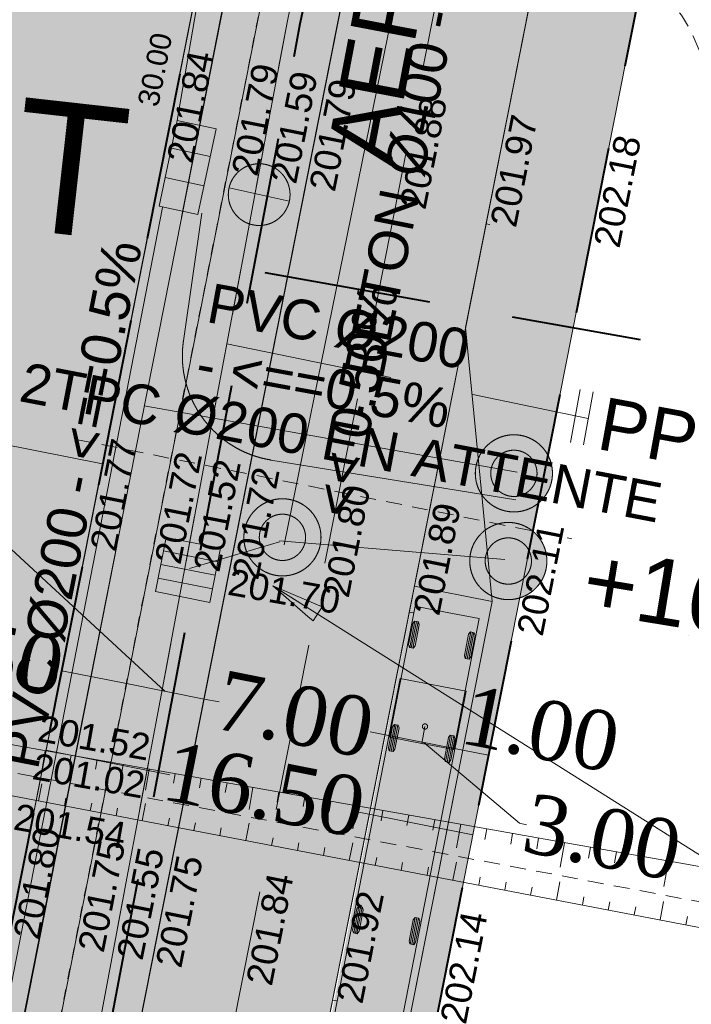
# Model space of a CAD drawing. Header units: millimetres. Extents: x -446952 to 537903, y -185749 to 168493.
# Tile 29 of 155: x -119861 to -94392, y -24854 to 12473. Entities that reach past the tile are written whole.
import ezdxf
from ezdxf.xclip import XClip

# ---------------------------------------------------------------- set-up
doc = ezdxf.new("R2010")
doc.units = ezdxf.units.MM
doc.header["$MEASUREMENT"] = 0
doc.header["$XCLIPFRAME"] = 0
for name, pattern in [('AXES', [101600, 63500, -12700, 12700, -12700]), ('CACHE2', [9525, 6350, -3175]), ('FOSSE', [1000, 600, -400]), ('Grille', [800, 400, -400]), ('Wipeout_Contour', [1000, 0, -1000])]:
    doc.linetypes.add(name, pattern=pattern)
for name, color, linetype in [('02 AF-17-0322 ZAE POMME- CHANTIER-2018-09-26_2_-1-PAP-SURFACES-VOIRIE', 7, 'Continuous'), ('02 AF-17-0322 ZAE POMME- CHANTIER-2018-09-26_2_0', 7, 'Continuous'), ('02 AF-17-0322 ZAE POMME- CHANTIER-2018-09-26_2_01 02-PAP-EP AVALOIRS & GRILLES', 7, 'Continuous'), ('02 AF-17-0322 ZAE POMME- CHANTIER-2018-09-26_2_01-PAP VEHICULES', 7, 'Continuous'), ('02 AF-17-0322 ZAE POMME- CHANTIER-2018-09-26_2_01-PAP- BORDURE AGGLOS', 7, 'Continuous'), ('02 AF-17-0322 ZAE POMME- CHANTIER-2018-09-26_2_01-PAP- BORDURE CAN CS1 ET PANNEAU SIGNAL', 7, 'Continuous'), ('02 AF-17-0322 ZAE POMME- CHANTIER-2018-09-26_2_01-PAP- BORDURE P1', 7, 'Continuous'), ('02 AF-17-0322 ZAE POMME- CHANTIER-2018-09-26_2_01-PAP- BORDURE T2', 7, 'Continuous'), ('02 AF-17-0322 ZAE POMME- CHANTIER-2018-09-26_2_01-PAP- NIVELLEMENT', 7, 'Continuous'), ('02 AF-17-0322 ZAE POMME- CHANTIER-2018-09-26_2_01-PAP- REVET EV', 7, 'Continuous'), ('02 AF-17-0322 ZAE POMME- CHANTIER-2018-09-26_2_01-PAP- REVET MACROLOT', 7, 'Continuous'), ('02 AF-17-0322 ZAE POMME- CHANTIER-2018-09-26_2_01-PAP- REVET PK PL', 7, 'Continuous'), ('02 AF-17-0322 ZAE POMME- CHANTIER-2018-09-26_2_01-PAP- REVET TROTTOIR', 7, 'Continuous'), ('02 AF-17-0322 ZAE POMME- CHANTIER-2018-09-26_2_01-PAP- REVET VOIE', 7, 'Continuous'), ('02 AF-17-0322 ZAE POMME- CHANTIER-2018-09-26_2_01-PAP-COTATION', 7, 'Continuous'), ('02 AF-17-0322 ZAE POMME- CHANTIER-2018-09-26_2_01-PAP-FILAIRE VOIE', 7, 'Continuous'), ('02 AF-17-0322 ZAE POMME- CHANTIER-2018-09-26_2_01-PAP-MARQUAGE AU SOL', 7, 'Continuous'), ('02 AF-17-0322 ZAE POMME- CHANTIER-2018-09-26_2_01-PAP-REVET NOUE', 7, 'Continuous'), ('02 AF-17-0322 ZAE POMME- CHANTIER-2018-09-26_2_02-PAP-EP PROJET', 7, 'Continuous'), ('02 AF-17-0322 ZAE POMME- CHANTIER-2018-09-26_2_02-PAP-EP TEXTE POUR 2000°', 7, 'Continuous'), ('02 AF-17-0322 ZAE POMME- CHANTIER-2018-09-26_2_03-PAP-EU PROJET CANA', 7, 'Continuous'), ('02 AF-17-0322 ZAE POMME- CHANTIER-2018-09-26_2_03-PAP-EU TEXTE POUR 2000°', 7, 'Continuous'), ('02 AF-17-0322 ZAE POMME- CHANTIER-2018-09-26_2_06-PAP AEP PROJET', 7, 'Continuous'), ('02 AF-17-0322 ZAE POMME- CHANTIER-2018-09-26_2_06-PAP AEP PROJET TEXTE', 7, 'Continuous'), ('02 AF-17-0322 ZAE POMME- CHANTIER-2018-09-26_2_08-PAP RESEAU TELEPHONE PROJET', 7, 'Continuous'), ('02 AF-17-0322 ZAE POMME- CHANTIER-2018-09-26_2_09-PAP ECLAIRAGE PROJET', 7, 'Continuous'), ('02 AF-17-0322 ZAE POMME- CHANTIER-2018-09-26_2_09-TRANCHEE GAZ', 7, 'Continuous'), ('02 AF-17-0322 ZAE POMME- CHANTIER-2018-09-26_2_2D - Dessins placés - Géomètre.2D', 7, 'Continuous'), ('02 AF-17-0322 ZAE POMME- CHANTIER-2018-09-26_2_Defpoints', 7, 'Continuous'), ('02 AF-17-0322 ZAE POMME- CHANTIER-2018-09-26_2_PROJ Subdi macrolot A', 7, 'Continuous'), ('02 AF-17-0322 ZAE POMME- CHANTIER-2018-09-26_2_X-PAP-PL_1_PROFILS_Bordure_T2', 7, 'Continuous'), ('02 AF-17-0322 ZAE POMME- CHANTIER-2018-09-26_2_X-PAP-PL_PT_1_TN décapé', 7, 'Continuous'), ('02 AF-17-0322 ZAE POMME- CHANTIER-2018-09-26_2_X-PTS TOPO-TEXTE TOPOALT', 7, 'Continuous'), ('02 AF-17-0322 ZAE POMME- CHANTIER-2018-09-26_2_X-PTS TOPO-TOPOPOINT', 7, 'Continuous'), ('02 AF-17-0322 ZAE POMME- CHANTIER-2018-09-26_2_Y-FDP TOPO-CN_1_00', 7, 'Continuous'), ('02 AF-17-0322 ZAE POMME- CHANTIER-2018-09-26_2_Y-FDP TOPO-TOP_AXE_FOSSE', 7, 'Continuous'), ('02 AF-17-0322 ZAE POMME- CHANTIER-2018-09-26_2_Y-FDP TOPO-TOP_BARBULE', 7, 'Continuous'), ('02 AF-17-0322 ZAE POMME- CHANTIER-2018-09-26_2_Y-FDP TOPO-TOP_TALUS', 7, 'Continuous'), ('02 AF-17-0322 ZAE POMME- CHANTIER-2018-09-26_2_ZZ- PAP ALT PTS PROJET', 7, 'Continuous'), ('2D - Dessins placés - Géomètre.2D', 7, 'Continuous')]:
    doc.layers.add(name, color=color, linetype=linetype)
doc.styles.add('STYLE_GENERE_1', font='txt')
doc.styles.add('STYLE_GENERE_4', font='txt')

# ---------------------------------------------------------------- blocks, each defined once
blk = doc.blocks.new('Dessin_1_2', base_point=(-56559339, -2771872408))
at = {"color": 254, "linetype": 'Wipeout_Contour', "lineweight": 0, "ltscale": 2094265.569888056}
blk.add_wipeout([(-446952, -185749), (537903, -185749), (537903, 168493), (-446952, 168064)], dxfattribs=at).dxf.layer = '02 AF-17-0322 ZAE POMME- CHANTIER-2018-09-26_2_2D - Dessins placés - Géomètre.2D'
at = {"layer": '02 AF-17-0322 ZAE POMME- CHANTIER-2018-09-26_2_01-PAP- REVET EV', "linetype": 'Continuous', "lineweight": 15, "true_color": 0xa2a233}
for points in [[(-103425, 49922), (-127964, -74078, 0.147477), (-123090, -64900), (-100482, 49339, -0.30098), (-73306, 76804, 0.901349), (-73408, 77794), (-75679, 77797, 0.141216), (-86326, 74744, 0.20678)], [(-116091, -65592, 0.418387), (-101676, -86792), (-101034, -83224), (-102523, -82955), (-111770, -64364), (-88835, 51530), (-71739, 65197), (-67740, 65093), (-67600, 70507, 0.343506), (-93615, 47980), (-102950, 808), (-101949, -9584), (-108938, -44899), (-113822, -54126)]]:
    blk.add_hatch(color=55, dxfattribs=at).paths.add_polyline_path(points)
at = {"layer": '02 AF-17-0322 ZAE POMME- CHANTIER-2018-09-26_2_01-PAP- REVET MACROLOT', "linetype": 'Continuous', "lineweight": 25}
for points in [[(-182267, 39192), (-187694, 9685), (-116716, -4361), (-110892, 25068)], [(-187694, 9685), (-193121, -19823), (-122540, -33790), (-116716, -4361)]]:
    blk.add_hatch(color=171, dxfattribs=at).paths.add_polyline_path(points)
at = {"layer": '02 AF-17-0322 ZAE POMME- CHANTIER-2018-09-26_2_01-PAP- REVET PK PL', "linetype": 'Continuous', "lineweight": 15, "true_color": 0x3dad99}
blk.add_hatch(color=135, dxfattribs=at).paths.add_polyline_path([(-113675, -54156), (-108938, -44899), (-101949, -9584), (-102950, 808)])
at = {"layer": '02 AF-17-0322 ZAE POMME- CHANTIER-2018-09-26_2_01-PAP- REVET TROTTOIR', "linetype": 'Continuous', "lineweight": 15}
blk.add_hatch(color=134, dxfattribs=at).paths.add_polyline_path([(-146048, -78734), (-143986, -79111), (-143938, -79120, 0.246824), (-127964, -74078), (-103425, 49922, -0.20678), (-86326, 74744, -0.141216), (-75679, 77797), (-73408, 77794, -0.901349), (-73306, 76804, -0.058037), (-65241, 77533), (-63242, 77481), (-63170, 80280), (-75675, 80297, 0.141216), (-87654, 76863, 0.20678), (-105877, 50407), (-129650, -69718), (-137596, -76536, -0.104384), (-143536, -76652), (-145599, -76275)])
at = {"layer": '02 AF-17-0322 ZAE POMME- CHANTIER-2018-09-26_2_01-PAP- REVET VOIE', "linetype": 'Continuous', "lineweight": 15, "true_color": 0xe8e8e8}
blk.add_hatch(color=254, dxfattribs=at).paths.add_polyline_path([(-127964, -74078, -0.246824), (-143938, -79120), (-101676, -86792, -0.418387), (-116091, -65592), (-93615, 47980, -0.343506), (-67600, 70507, -0.019452), (-65423, 70535), (-42054, 69930, 0.060082), (-27750, 71280), (38284, 85642, 0.04246), (48004, 88638), (65740, 95802, -0.079278), (72804, 97424), (250300, 109412, 0.02499), (257294, 110237), (294497, 116522, -0.504374), (321675, 89094), (299201, -56028), (285971, -134819, -0.40927), (265363, -149699), (307127, -157458, -0.40792), (292737, -136794), (306112, -57143), (328592, 88023, 0.50605), (293331, 123425), (256128, 117139, -0.02499), (249828, 116396), (72332, 104408, 0.079278), (63118, 102292), (45383, 95129, -0.04246), (36796, 92482), (-29238, 78120, -0.060082), (-41873, 76928), (-65241, 77533, 0.058037), (-73306, 76804, 0.30098), (-100482, 49339), (-123090, -64900, -0.147477)])
at = {"layer": '02 AF-17-0322 ZAE POMME- CHANTIER-2018-09-26_2_01-PAP-REVET NOUE', "linetype": 'Continuous', "lineweight": 0, "true_color": 0xffffff}
blk.add_hatch(color=7, dxfattribs=at).paths.add_polyline_path([(-114710, -9210), (-112652, -9617), (-112245, -7560), (-114303, -7153)])
at = {"layer": '02 AF-17-0322 ZAE POMME- CHANTIER-2018-09-26_2_02-PAP-EP PROJET', "linetype": 'Continuous', "lineweight": 0, "true_color": 0xffffff}
for points in [[(-111102, -7980, 1), (-108692, -6322, 1)], [(-102536, -8878, 1), (-100126, -7221, 1)]]:
    blk.add_hatch(color=7, dxfattribs=at).paths.add_polyline_path(points)
at = {"layer": '02 AF-17-0322 ZAE POMME- CHANTIER-2018-09-26_2_03-PAP-EU PROJET CANA', "linetype": 'Continuous', "lineweight": 15}
blk.add_hatch(color=7, dxfattribs=at).paths.add_polyline_path([(-102325, -5554, 1), (-99915, -3896, 1)])
at = {"layer": '02 AF-17-0322 ZAE POMME- CHANTIER-2018-09-26_2_08-PAP RESEAU TELEPHONE PROJET', "linetype": 'Continuous', "lineweight": 0, "true_color": 0xffffff}
blk.add_hatch(color=7, dxfattribs=at).paths.add_polyline_path([(-113103, 5094), (-112414, 8334), (-113884, 8646), (-114572, 5406)])
at = {"layer": '02 AF-17-0322 ZAE POMME- CHANTIER-2018-09-26_2_09-PAP ECLAIRAGE PROJET', "linetype": 'Continuous', "lineweight": 0, "true_color": 0xffffff}
blk.add_hatch(color=7, dxfattribs=at).paths.add_polyline_path([(-109815, 6505, 1), (-111743, 5179, 1)])
at = {"layer": '02 AF-17-0322 ZAE POMME- CHANTIER-2018-09-26_2_09-PAP ECLAIRAGE PROJET', "linetype": 'Continuous', "lineweight": 15}
blk.add_hatch(color=5, dxfattribs=at).paths.add_polyline_path([(-111921, 6096, 0.208298), (-111743, 5179, 0.655221), (-109637, 5588)])
at = {"layer": '02 AF-17-0322 ZAE POMME- CHANTIER-2018-09-26_2_-1-PAP-SURFACES-VOIRIE', "color": 7, "linetype": 'Continuous', "lineweight": 15, "flags": 128}
for points in [[(-116091, -65592), (-111232, -41039), (-109291, -31230), (-105796, -13572), (-102302, 4085), (-100360, 13895), (-93615, 47980, -0.343506), (-67600, 70507, -0.019452), (-65423, 70535), (-63423, 70483), (-42054, 69930, 0.060082), (-27750, 71280), (38284, 85642, 0.04246), (48004, 88638), (65740, 95802, -0.079278), (72804, 97424), (250300, 109412, 0.02499)], [(88296, 105486), (72332, 104408, 0.079278), (63118, 102292), (45383, 95129, -0.04246), (36796, 92482), (-29238, 78120, -0.060082), (-41873, 76928), (-63242, 77481), (-65241, 77533, 0.058037), (-73306, 76804, 0.30098), (-100482, 49339), (-123090, -64900, -0.147477)]]:
    blk.add_lwpolyline(points, format="xyb", dxfattribs=at)
at = {"layer": '02 AF-17-0322 ZAE POMME- CHANTIER-2018-09-26_2_01 02-PAP-EP AVALOIRS & GRILLES', "color": 30, "linetype": 'Continuous', "lineweight": 15, "true_color": 0xff6600}
for p, q in [((-114405, -7667), (-112347, -8074)), ((-114506, -8182), (-112449, -8589)), ((-114608, -8696), (-112551, -9103))]:
    blk.add_line(p, q, dxfattribs=at)
at = {"layer": '02 AF-17-0322 ZAE POMME- CHANTIER-2018-09-26_2_01 02-PAP-EP AVALOIRS & GRILLES', "color": 30, "linetype": 'Continuous', "lineweight": 15, "true_color": 0xff6600, "flags": 128}
blk.add_lwpolyline([(-114710, -9210), (-114303, -7153), (-112245, -7560), (-112652, -9617)], close=True, dxfattribs=at)
at = {"layer": '02 AF-17-0322 ZAE POMME- CHANTIER-2018-09-26_2_01-PAP VEHICULES', "color": 8, "linetype": 'Continuous', "lineweight": 15}
for p, q in [((-104877, -10326), (-105072, -11327)), ((-104815, -10338), (-105011, -11339)), ((-104754, -10350), (-104949, -11351)), ((-102757, -10739), (-102952, -11740)), ((-102695, -10751), (-102890, -11752)), ((-102634, -10763), (-102829, -11764)), ((-105640, -14242), (-105835, -15243)), ((-105579, -14254), (-105774, -15255)), ((-105518, -14266), (-105713, -15267)), ((-103520, -14656), (-103715, -15657)), ((-103459, -14668), (-103654, -15669)), ((-103397, -14680), (-103593, -15681)), ((-106997, -21150), (-107193, -22151)), ((-106936, -21162), (-107131, -22163)), ((-106875, -21174), (-107070, -22175)), ((-104858, -21567), (-105053, -22569)), ((-104796, -21579), (-104992, -22580)), ((-104735, -21591), (-104930, -22592))]:
    blk.add_line(p, q, dxfattribs=at)
at = {"layer": '02 AF-17-0322 ZAE POMME- CHANTIER-2018-09-26_2_01-PAP VEHICULES', "color": 7, "linetype": 'Continuous', "lineweight": 15, "flags": 128}
for points in [[(-103648, -9995), (-102431, -10232), (-103399, -15199), (-104616, -14961), (-104492, -14323), (-104616, -14961), (-105834, -14724), (-104865, -9758)], [(-104184, -12743), (-102933, -12987), (-105531, -26316), (-106783, -26072), (-108034, -25828), (-105435, -12499)]]:
    blk.add_lwpolyline(points, close=True, dxfattribs=at)
at = {"layer": '02 AF-17-0322 ZAE POMME- CHANTIER-2018-09-26_2_01-PAP VEHICULES', "color": 8, "linetype": 'Continuous', "lineweight": 15, "flags": 128}
for points in [[(-104958, -10414), (-104889, -10324), (-104742, -10352), (-104712, -10462), (-104868, -11263), (-104937, -11353), (-105084, -11325), (-105114, -11215)], [(-102837, -10827), (-102769, -10737), (-102622, -10766), (-102592, -10875), (-102748, -11676), (-102817, -11767), (-102964, -11738), (-102994, -11628)], [(-105721, -14330), (-105653, -14240), (-105505, -14269), (-105476, -14378), (-105632, -15179), (-105701, -15270), (-105848, -15241), (-105877, -15131)], [(-103601, -14744), (-103532, -14653), (-103385, -14682), (-103356, -14792), (-103512, -15592), (-103580, -15683), (-103728, -15654), (-103757, -15545)], [(-107078, -21238), (-107010, -21148), (-106862, -21176), (-106833, -21286), (-106989, -22087), (-107058, -22178), (-107205, -22149), (-107234, -22039)], [(-104939, -21656), (-104870, -21565), (-104723, -21594), (-104693, -21703), (-104849, -22504), (-104918, -22595), (-105065, -22566), (-105095, -22456)]]:
    blk.add_lwpolyline(points, close=True, dxfattribs=at)
at = {"layer": '02 AF-17-0322 ZAE POMME- CHANTIER-2018-09-26_2_01-PAP VEHICULES', "color": 7, "linetype": 'Continuous', "lineweight": 15}
blk.add_circle((-104492, -14323), 100, dxfattribs=at)
at = {"layer": '02 AF-17-0322 ZAE POMME- CHANTIER-2018-09-26_2_01-PAP- BORDURE AGGLOS', "color": 134, "linetype": 'CACHE2', "lineweight": 40, "flags": 128}
blk.add_lwpolyline([(-100849, 75812), (-129650, -69718), (-137596, -76536, -0.104384), (-143536, -76652), (-145599, -76275)], format="xyb", dxfattribs=at)
blk.add_lwpolyline([(-71739, 65197), (-88835, 51530), (-111770, -64364), (-102523, -82955), (-101034, -83224)], dxfattribs=at)
at = {"layer": '02 AF-17-0322 ZAE POMME- CHANTIER-2018-09-26_2_01-PAP- BORDURE CAN CS1 ET PANNEAU SIGNAL', "color": 161, "linetype": 'AXES', "lineweight": 15, "true_color": 0x40a5ff, "flags": 128}
blk.add_lwpolyline([(328592, 88023, 0.511687), (292793, 123334), (256128, 117139, -0.02499), (249828, 116396), (235959, 115459), (225780, 117778), (189862, 115352), (180087, 111685), (144168, 109260), (133989, 111579), (98071, 109153), (88296, 105486), (72332, 104408, 0.079278), (63118, 102292), (45383, 95129, -0.04246), (36796, 92482), (-29238, 78120, -0.060082), (-41873, 76928), (-65241, 77533, 0.365399), (-100482, 49339), (-123090, -64900, -0.409989), (-143986, -79111), (-146048, -78734)], format="xyb", dxfattribs=at)
at = {"layer": '02 AF-17-0322 ZAE POMME- CHANTIER-2018-09-26_2_01-PAP- BORDURE P1', "color": 5, "linetype": 'Grille', "lineweight": 15, "flags": 128}
blk.add_lwpolyline([(-73306, 76804, 0.901349), (-73408, 77794), (-75678, 77797, 0.141217), (-86326, 74744, 0.20678), (-103425, 49922), (-127964, -74078)], format="xyb", dxfattribs=at)
at = {"layer": '02 AF-17-0322 ZAE POMME- CHANTIER-2018-09-26_2_01-PAP- BORDURE T2', "color": 7, "linetype": 'Continuous', "lineweight": 15, "flags": 128}
blk.add_lwpolyline([(321675, 89094, 0.511687), (293959, 116432), (257294, 110237, -0.02499), (250300, 109412), (72804, 97424, 0.079278), (65740, 95802), (48004, 88638, -0.04246), (38284, 85642), (-27750, 71280, -0.060082), (-42054, 69930), (-65423, 70535, 0.365399), (-93615, 47980), (-102950, 808), (-101949, -9584), (-108938, -44899), (-113822, -54126), (-116091, -65592, 0.418387), (-101676, -86792), (-96884, -87669)], format="xyb", dxfattribs=at)
at = {"layer": '02 AF-17-0322 ZAE POMME- CHANTIER-2018-09-26_2_01-PAP- NIVELLEMENT', "color": 7, "linetype": 'Continuous', "lineweight": 15}
for p, q in [((-114436, 7159), (-114436, 7159)), ((-111983, 6673), (-111983, 6673)), ((-110512, 6382), (-110512, 6382)), ((-109041, 6091), (-109041, 6091)), ((-105607, 5411), (-105607, 5411)), ((-102174, 4732), (-102174, 4732)), ((-98250, 3955), (-98250, 3955)), ((-117348, -7556), (-117348, -7556)), ((-114896, -8041), (-114895, -8041)), ((-113424, -8332), (-113424, -8332)), ((-111953, -8624), (-111953, -8624)), ((-108519, -9303), (-108519, -9303)), ((-105086, -9983), (-105086, -9983)), ((-101162, -10759), (-101162, -10759)), ((-117808, -22756), (-117808, -22756)), ((-116336, -23047), (-116336, -23047)), ((-114865, -23338), (-114865, -23338)), ((-111431, -24018), (-111431, -24018)), ((-107998, -24697), (-107998, -24697))]:
    blk.add_line(p, q, dxfattribs=at)
at = {"layer": '02 AF-17-0322 ZAE POMME- CHANTIER-2018-09-26_2_01-PAP-COTATION', "color": 161, "linetype": 'Continuous', "lineweight": 15, "true_color": 0x40a5ff}
for p, q in [((-114341, -12989), (-123173, -4842)), ((-118265, -12212), (-115813, -12698)), ((-115813, -12698), (-112870, -13280)), ((-112870, -13280), (-112302, -13392)), ((-106003, -14639), (-106571, -14527)), ((-106003, -14639), (-103060, -15221)), ((-104532, -14930), (-100910, -17993)), ((-118866, -15225), (-114166, -16156)), ((-103060, -15221), (-102079, -15415)), ((-102680, -18429), (-107066, -17561)), ((-100910, -17993), (-100645, -18046))]:
    blk.add_line(p, q, dxfattribs=at)
at = {"layer": '02 AF-17-0322 ZAE POMME- CHANTIER-2018-09-26_2_01-PAP-FILAIRE VOIE', "color": 7, "linetype": 'Continuous', "lineweight": 15}
blk.add_line((-101949, -9584), (-102950, 808), dxfattribs=at)
at = {"layer": '02 AF-17-0322 ZAE POMME- CHANTIER-2018-09-26_2_01-PAP-FILAIRE VOIE', "color": 7, "linetype": 'Continuous', "lineweight": 15, "flags": 128}
for points in [[(-123090, -64900), (-100482, 49339, -0.365399), (-65241, 77533), (-41873, 76928, 0.060082), (-29238, 78120), (36796, 92482, 0.04246), (45383, 95129), (63118, 102292, -0.079278), (72332, 104408), (249828, 116396, 0.02499), (256128, 117139), (292793, 123334, -0.511687), (328592, 88023), (306112, -57143), (292737, -136794, 0.410378), (307276, -157485), (328925, -161413)], [(63118, 102292), (45383, 95129, -0.04246), (36796, 92482), (-29238, 78120, -0.060082), (-41873, 76928), (-65241, 77533, 0.365399), (-100482, 49339), (-123090, -64900, -0.409989), (-143986, -79111), (-146048, -78734)], [(65740, 95802), (48004, 88638, -0.04246), (38284, 85642), (-27750, 71280, -0.060082), (-42054, 69930), (-65423, 70535, 0.365399), (-93615, 47980), (-116091, -65592, 0.418387), (-101676, -86792), (-96884, -87669)], [(-75675, 80297, 0.141216), (-87654, 76863, 0.20678), (-105877, 50407), (-129650, -69718), (-137596, -76536, -0.104384), (-143536, -76652), (-145599, -76275)], [(-75678, 77797, 0.141217), (-86326, 74744, 0.20678), (-103425, 49922), (-127964, -74078)]]:
    blk.add_lwpolyline(points, format="xyb", dxfattribs=at)
for points in [[(-111770, -64364), (-88835, 51530)], [(-101949, -9584), (-104892, -9002)], [(-108938, -44899), (-101949, -9584)]]:
    blk.add_lwpolyline(points, dxfattribs=at)
at = {"layer": '02 AF-17-0322 ZAE POMME- CHANTIER-2018-09-26_2_01-PAP-MARQUAGE AU SOL', "color": 254, "linetype": 'CACHE2', "lineweight": 15, "true_color": 0xe8e8e8, "flags": 128}
blk.add_lwpolyline([(-123079, -82876), (-97048, 48660, -0.365399), (-65332, 74034), (-41964, 73429, 0.060082), (-28494, 74700), (37540, 89062, 0.04246), (46694, 91883), (64429, 99047, -0.079278), (72568, 100916), (250064, 112904, 0.02499), (256711, 113688), (293376, 119883, -0.511687), (325134, 88558), (302657, -56586), (286366, -153601)], format="xyb", dxfattribs=at)
at = {"layer": '02 AF-17-0322 ZAE POMME- CHANTIER-2018-09-26_2_02-PAP-EP PROJET', "color": 30, "linetype": 'AXES', "lineweight": 15, "true_color": 0xff6600, "flags": 128}
for points in [[(-109837, -7434), (-96585, 57627), (-92874, 76999)], [(-113424, -8332), (-110008, -7322)], [(-110003, -7277), (-101463, -7989)]]:
    blk.add_lwpolyline(points, dxfattribs=at)
at = {"layer": '02 AF-17-0322 ZAE POMME- CHANTIER-2018-09-26_2_02-PAP-EP PROJET', "color": 30, "linetype": 'Continuous', "lineweight": 15, "true_color": 0xff6600, "flags": 128}
for points in [[(-111102, -7980, 1), (-108692, -6322, 1)], [(-109174, -6654, -1), (-110620, -7648, -1)], [(-110620, -7648, 1), (-109174, -6654, 1)], [(-102536, -8878, 1), (-100126, -7221, 1)], [(-100608, -7552, -1), (-102054, -8547, -1)], [(-102054, -8547, 1), (-100608, -7552, 1)]]:
    blk.add_lwpolyline(points, format="xyb", close=True, dxfattribs=at)
at = {"layer": '02 AF-17-0322 ZAE POMME- CHANTIER-2018-09-26_2_02-PAP-EP PROJET', "color": 30, "linetype": 'Continuous', "lineweight": 15, "true_color": 0xff6600}
for centre, radius in [((-109897, -7151), 1462), ((-109897, -7151), 877), ((-101331, -8049), 1462), ((-101331, -8049), 877)]:
    blk.add_circle(centre, radius, dxfattribs=at)
at = {"layer": '02 AF-17-0322 ZAE POMME- CHANTIER-2018-09-26_2_02-PAP-EP TEXTE POUR 2000°', "color": 30, "linetype": 'Continuous', "lineweight": 15, "true_color": 0xff6600}
for p, q in [((-90310, -21575), (-110257, -8983)), ((-110257, -8983), (-108396, -9782)), ((-108928, -10148), (-110257, -8983)), ((-108396, -9782), (-108735, -10318)), ((-108735, -10318), (-108928, -10148))]:
    blk.add_line(p, q, dxfattribs=at)
at = {"layer": '02 AF-17-0322 ZAE POMME- CHANTIER-2018-09-26_2_03-PAP-EU PROJET CANA', "color": 7, "linetype": 'Continuous', "lineweight": 15, "flags": 128}
for points in [[(-123398, -86292), (-129322, -73862), (-104860, 49769)], [(-100990, -4678), (-115138, -2166)]]:
    blk.add_lwpolyline(points, dxfattribs=at)
for points in [[(-102325, -5554, 1), (-99915, -3896, 1)], [(-100397, -4228, -1), (-101843, -5222, -1)]]:
    blk.add_lwpolyline(points, format="xyb", close=True, dxfattribs=at)
at = {"layer": '02 AF-17-0322 ZAE POMME- CHANTIER-2018-09-26_2_03-PAP-EU PROJET CANA', "color": 7, "linetype": 'Continuous', "lineweight": 15}
for radius in [1462, 877]:
    blk.add_circle((-101120, -4725), radius, dxfattribs=at)
at = {"layer": '02 AF-17-0322 ZAE POMME- CHANTIER-2018-09-26_2_06-PAP AEP PROJET', "color": 161, "linetype": 'CACHE2', "lineweight": 15, "true_color": 0x40a5ff, "flags": 128}
for points in [[(330253, 90922), (320236, 92771), (318312, 101170), (312703, 108940), (298729, 115294), (256953, 108387), (169622, 102543), (72095, 95129), (40029, 83508), (-34422, 68417), (-90568, 70496), (-99967, 57633), (-109711, 12429), (-118818, -36197), (-127333, -80547), (-124531, -87162)], [(-112003, 191), (-98303, -2641)]]:
    blk.add_lwpolyline(points, dxfattribs=at)
at = {"layer": '02 AF-17-0322 ZAE POMME- CHANTIER-2018-09-26_2_06-PAP AEP PROJET', "color": 161, "linetype": 'Continuous', "lineweight": 15, "true_color": 0x40a5ff, "flags": 128}
for points in [[(-98612, -1547), (-98978, -3557)], [(-98120, -1637), (-98486, -3646)]]:
    blk.add_lwpolyline(points, dxfattribs=at)
at = {"layer": '02 AF-17-0322 ZAE POMME- CHANTIER-2018-09-26_2_08-PAP RESEAU TELEPHONE PROJET', "color": 2, "linetype": 'AXES', "lineweight": 15, "true_color": 0xfff91e, "flags": 128}
for points in [[(-120474, 25713), (-115138, 24736, -0.410935), (-111915, 20126), (-113884, 8646)], [(-112950, 5141), (-113650, 303, 0.409239), (-110331, -4219), (-101042, -5724)]]:
    blk.add_lwpolyline(points, format="xyb", dxfattribs=at)
blk.add_lwpolyline([(-128413, -69786), (-110020, 23846)], dxfattribs=at)
at = {"layer": '02 AF-17-0322 ZAE POMME- CHANTIER-2018-09-26_2_08-PAP RESEAU TELEPHONE PROJET', "color": 2, "linetype": 'Continuous', "lineweight": 15, "true_color": 0xfff91e, "flags": 128}
blk.add_lwpolyline([(-113103, 5094), (-112414, 8334), (-113884, 8646), (-114572, 5406)], close=True, dxfattribs=at)
for points in [[(-114107, 7597), (-112637, 7285)], [(-114343, 6487), (-112873, 6175)]]:
    blk.add_lwpolyline(points, dxfattribs=at)
blk.add_lwpolyline([(-124721, -36561), (-123334, -36716, 0.523186), (-122530, -36142), (-114451, 5351)], format="xyb", dxfattribs=at)
at = {"layer": '02 AF-17-0322 ZAE POMME- CHANTIER-2018-09-26_2_09-PAP ECLAIRAGE PROJET', "color": 5, "linetype": 'Continuous', "lineweight": 15}
blk.add_line((-109637, 5588), (-111921, 6096), dxfattribs=at)
at = {"layer": '02 AF-17-0322 ZAE POMME- CHANTIER-2018-09-26_2_09-PAP ECLAIRAGE PROJET', "color": 5, "linetype": 'CACHE2', "lineweight": 15, "flags": 128}
blk.add_lwpolyline([(-86090, 72778, 0.16844), (-101183, 51810), (-109711, 12429), (-118818, -36197), (-123909, -62712)], format="xyb", dxfattribs=at)
at = {"layer": '02 AF-17-0322 ZAE POMME- CHANTIER-2018-09-26_2_09-PAP ECLAIRAGE PROJET', "color": 5, "linetype": 'Continuous', "lineweight": 15}
blk.add_circle((-110779, 5842), 1170, dxfattribs=at)
at = {"layer": '02 AF-17-0322 ZAE POMME- CHANTIER-2018-09-26_2_09-TRANCHEE GAZ', "color": 134, "linetype": 'CACHE2', "lineweight": 40, "flags": 128}
for points in [[(-124949, -37563), (-118950, -39005), (-109220, 12330), (-99500, 57424), (-90321, 69987), (-34381, 67915), (40165, 83026), (72201, 94636), (169658, 102045), (257011, 107890), (298660, 114776), (312380, 108538), (320230, 98058), (282358, -144405), (279769, -158811)], [(-110568, 2887), (-96331, 347)]]:
    blk.add_lwpolyline(points, dxfattribs=at)
at = {"layer": '02 AF-17-0322 ZAE POMME- CHANTIER-2018-09-26_2_Defpoints', "color": 161, "linetype": 'Continuous', "lineweight": 15, "true_color": 0x40a5ff}
for p, q in [((-117721, -9462), (-117721, -9462)), ((-115269, -9947), (-115269, -9947)), ((-115269, -9947), (-115269, -9947)), ((-117917, -10433), (-117917, -10433)), ((-115813, -12698), (-115813, -12698)), ((-112872, -13291), (-112872, -13291)), ((-112872, -13291), (-112872, -13291)), ((-112870, -13280), (-112870, -13280)), ((-101731, -13636), (-101731, -13636)), ((-106005, -14650), (-106005, -14650)), ((-106005, -14650), (-106005, -14650)), ((-106003, -14639), (-106003, -14639)), ((-118866, -15225), (-118866, -15225)), ((-103062, -15232), (-103062, -15232)), ((-103062, -15232), (-103062, -15232)), ((-103060, -15221), (-103060, -15221)), ((-102081, -15426), (-102081, -15426)), ((-102079, -15415), (-102079, -15415))]:
    blk.add_line(p, q, dxfattribs=at)
at = {"layer": '02 AF-17-0322 ZAE POMME- CHANTIER-2018-09-26_2_PROJ Subdi macrolot A', "color": 7, "linetype": 'Continuous', "lineweight": 15, "flags": 128}
for points in [[(-182267, 39192), (-187694, 9685), (-116716, -4361), (-110892, 25068)], [(-187694, 9685), (-193121, -19823), (-122540, -33790), (-116716, -4361)]]:
    blk.add_lwpolyline(points, close=True, dxfattribs=at)
blk.add_lwpolyline([(-187694, 9685), (-116716, -4361)], dxfattribs=at)
at = {"layer": '02 AF-17-0322 ZAE POMME- CHANTIER-2018-09-26_2_X-PAP-PL_1_PROFILS_Bordure_T2', "color": 104, "linetype": 'Continuous', "lineweight": 15, "true_color": 0x029e21, "flags": 128}
for points in [[(-102174, 4732), (-102027, 4703)], [(-105086, -9983), (-104939, -10012)], [(-107998, -24697), (-107851, -24726)]]:
    blk.add_lwpolyline(points, dxfattribs=at)
at = {"layer": '02 AF-17-0322 ZAE POMME- CHANTIER-2018-09-26_2_X-PAP-PL_PT_1_TN décapé', "color": 7, "linetype": 'FOSSE', "lineweight": 15, "flags": 128}
blk.add_lwpolyline([(-117729, -3437), (-98922, -7203)], dxfattribs=at)
at = {"layer": '02 AF-17-0322 ZAE POMME- CHANTIER-2018-09-26_2_X-PTS TOPO-TOPOPOINT', "color": 14, "linetype": 'Continuous', "lineweight": 15, "true_color": 0xa80f02}
for p, q in [((-112086, -8037), (-112086, -8037)), ((-94485, -10875), (-94485, -10875)), ((-119563, -15121), (-119563, -15121))]:
    blk.add_line(p, q, dxfattribs=at)
at = {"layer": '02 AF-17-0322 ZAE POMME- CHANTIER-2018-09-26_2_Y-FDP TOPO-CN_1_00', "color": 14, "linetype": 'FOSSE', "lineweight": 15, "true_color": 0xa80f02, "flags": 128}
blk.add_lwpolyline([(-77119, -22636), (-77172, -22615), (-77385, -22524), (-77620, -22410), (-77875, -22270), (-78150, -22098), (-78443, -21890), (-78757, -21641), (-79094, -21346), (-79459, -21000), (-79853, -20597), (-80280, -20134), (-80744, -19605), (-81247, -19006), (-81790, -18334), (-82366, -17600), (-82964, -16820), (-83574, -16006), (-84186, -15174), (-84790, -14338), (-85375, -13511), (-85933, -12708), (-86454, -11940), (-86941, -11198), (-87398, -10469), (-87830, -9743), (-88240, -9006), (-88632, -8246), (-89011, -7452), (-89381, -6610), (-89745, -5713), (-90102, -4767), (-90449, -3781), (-90783, -2766), (-91103, -1731), (-91407, -687), (-91690, 357), (-91952, 1389), (-92189, 2403), (-92406, 3391), (-92602, 4349), (-92783, 5272), (-92949, 6156), (-93104, 6995), (-93250, 7786), (-93391, 8522), (-93528, 9202), (-93666, 9827), (-93810, 10401), (-93964, 10927), (-94132, 11411), (-94320, 11855), (-94531, 12264), (-94770, 12641), (-95041, 12990), (-95339, 13312), (-95660, 13609), (-96000, 13883), (-96352, 14134), (-96713, 14365), (-97078, 14576), (-97441, 14770), (-97797, 14950), (-98143, 15132), (-98474, 15332), (-98785, 15567), (-99071, 15856), (-99329, 16216), (-99553, 16664), (-99739, 17217), (-99884, 17888), (-99988, 18663), (-100053, 19526), (-100082, 20459), (-100076, 21443), (-100037, 22461), (-99968, 23496), (-99869, 24529), (-99741, 25548), (-99578, 26555), (-99369, 27561), (-99107, 28573), (-98782, 29599), (-98386, 30649), (-97909, 31731), (-97342, 32853), (-96684, 34018), (-95953, 35200), (-95178, 36368), (-94385, 37490), (-93600, 38536), (-92851, 39473), (-92163, 40272), (-91565, 40899), (-91075, 41336), (-90683, 41612), (-90373, 41768), (-90127, 41847), (-89929, 41889), (-89761, 41935), (-89606, 42028), (-89447, 42209), (-89271, 42507), (-89081, 42907), (-88882, 43380), (-88682, 43898), (-88485, 44434), (-88300, 44961), (-88131, 45449), (-87985, 45871), (-87867, 46207), (-87774, 46465), (-87700, 46659), (-87642, 46806), (-87594, 46919), (-87551, 47014), (-87510, 47108), (-87464, 47213), (-87409, 47346), (-87329, 47518), (-87212, 47741), (-87043, 48028), (-86806, 48388), (-86487, 48835), (-86072, 49379), (-85546, 50033), (-84900, 50803), (-84141, 51675), (-83285, 52630), (-82344, 53649), (-81334, 54714), (-80267, 55804), (-79158, 56902), (-78021, 57989), (-76869, 59046), (-75721, 60064), (-74592, 61034), (-73501, 61947), (-72464, 62795), (-71500, 63568), (-70624, 64258), (-69856, 64857), (-69202, 65359), (-68632, 65782), (-68107, 66144), (-67587, 66466), (-67032, 66768), (-66403, 67069), (-65660, 67391), (-64764, 67752), (-63688, 68168), (-62464, 68630), (-61135, 69124), (-59746, 69636), (-58342, 70152), (-56967, 70658), (-55666, 71139), (-54483, 71582), (-53450, 71975), (-52552, 72321), (-51762, 72622), (-51052, 72882), (-50396, 73107), (-49765, 73300), (-49132, 73464), (-48471, 73605), (-47760, 73727), (-47004, 73837), (-46213, 73944), (-45400, 74055), (-44575, 74180), (-43749, 74326), (-42934, 74502), (-42139, 74715), (-41374, 74973), (-40632, 75268), (-39904, 75594), (-39180, 75943), (-38451, 76307), (-37707, 76678), (-36940, 77049), (-36139, 77411), (-35300, 77758), (-34434, 78088), (-33557, 78397), (-32685, 78686), (-31832, 78952), (-31016, 79193), (-30252, 79408), (-29554, 79595), (-28937, 79753), (-28395, 79884), (-27921, 79991), (-27510, 80076), (-27152, 80141), (-26841, 80190), (-26570, 80226), (-26331, 80249), (-26116, 80264), (-25911, 80269), (-25701, 80264), (-25470, 80248), (-25202, 80222), (-24884, 80183), (-24498, 80131), (-24030, 80067), (-23469, 79989), (-22817, 79900), (-22082, 79803), (-21271, 79700), (-20391, 79593), (-19448, 79487), (-18452, 79382), (-17407, 79283), (-16324, 79191), (-15224, 79105), (-14128, 79026), (-13059, 78952), (-12041, 78883), (-11095, 78818), (-10244, 78756), (-9510, 78697), (-8910, 78639), (-8427, 78583), (-8038, 78530), (-7720, 78479), (-7450, 78430), (-7204, 78383), (-6960, 78339), (-6695, 78298), (-6387, 78259), (-6033, 78219), (-5628, 78172), (-5172, 78116), (-4660, 78044), (-4091, 77954), (-3462, 77840), (-2770, 77699), (-2016, 77526), (-1205, 77321), (-345, 77083), (555, 76812), (1488, 76508), (2444, 76172), (3417, 75802), (4397, 75398), (5380, 74959), (6368, 74476), (7371, 73940), (8393, 73339), (9442, 72664), (10526, 71905), (11650, 71052), (12821, 70094), (14042, 69029), (15290, 67884), (16539, 66693), (17762, 65492), (18932, 64314), (20022, 63195), (21006, 62169), (21856, 61271), (22554, 60525), (23113, 59918), (23553, 59429), (23893, 59035), (24156, 58713), (24361, 58441), (24530, 58197), (24681, 57957), (24834, 57706), (24991, 57445), (25153, 57184), (25321, 56933), (25495, 56698), (25676, 56490), (25865, 56316), (26062, 56186), (26271, 56103), (26515, 56056), (26817, 56026), (27203, 55996), (27699, 55948), (28328, 55866), (29117, 55731), (30090, 55527), (31260, 55242), (32592, 54881), (34037, 54459), (35549, 53988), (37078, 53479), (38577, 52947), (39998, 52403), (41293, 51859), (42425, 51327), (43401, 50811), (44238, 50314), (44954, 49839), (45566, 49388), (46091, 48963), (46547, 48569), (46952, 48207), (47319, 47879), (47654, 47583), (47957, 47315), (48230, 47070), (48473, 46846), (48689, 46639), (48879, 46444), (49043, 46259), (49184, 46079), (49290, 45936)], dxfattribs=at)
at = {"layer": '02 AF-17-0322 ZAE POMME- CHANTIER-2018-09-26_2_Y-FDP TOPO-TOP_AXE_FOSSE', "color": 14, "linetype": 'FOSSE', "lineweight": 15, "true_color": 0xa80f02, "flags": 128}
blk.add_lwpolyline([(-189697, -2925), (-168223, -6899), (-144241, -11351), (-119981, -16093), (-76999, -24183), (-55445, -28512), (-32149, -32543), (-11269, -36113), (-1443, -38361)], dxfattribs=at)
at = {"layer": '02 AF-17-0322 ZAE POMME- CHANTIER-2018-09-26_2_Y-FDP TOPO-TOP_BARBULE', "color": 14, "linetype": 'Continuous', "lineweight": 15, "true_color": 0xa80f02}
for p, q in [((-118891, -15241), (-119027, -16009)), ((-117906, -15415), (-117968, -15760)), ((-116922, -15590), (-116983, -15938)), ((-115937, -15764), (-115999, -16116)), ((-114952, -15938), (-115094, -16738)), ((-113968, -16112), (-114031, -16471)), ((-112983, -16287), (-113047, -16649)), ((-119148, -17143), (-119024, -16497)), ((-111998, -16461), (-112063, -16827)), ((-111014, -16635), (-111161, -17467)), ((-118166, -17331), (-118111, -17043)), ((-110029, -16810), (-110095, -17183)), ((-109044, -16984), (-109111, -17361)), ((-108060, -17158), (-108127, -17539)), ((-117184, -17519), (-117128, -17230)), ((-116201, -17707), (-116146, -17417)), ((-115219, -17895), (-115094, -17240)), ((-107075, -17333), (-107228, -18196)), ((-106090, -17507), (-106159, -17894)), ((-114237, -18083), (-114181, -17791)), ((-105105, -17681), (-105175, -18072)), ((-104121, -17856), (-104191, -18250)), ((-113255, -18271), (-113199, -17978)), ((-112273, -18459), (-112216, -18165)), ((-111291, -18647), (-111163, -17983)), ((-103136, -18030), (-103295, -18926)), ((-102151, -18204), (-102222, -18606)), ((-110308, -18835), (-110252, -18539)), ((-101167, -18379), (-101238, -18784)), ((-100182, -18553), (-100254, -18962)), ((-109326, -19023), (-109269, -18726)), ((-108344, -19211), (-108287, -18913)), ((-107362, -19400), (-107233, -18726)), ((-99197, -18727), (-99362, -19655)), ((-98213, -18902), (-98286, -19317)), ((-106380, -19588), (-106322, -19287)), ((-97228, -19076), (-97302, -19495)), ((-96243, -19250), (-96318, -19673)), ((-105398, -19776), (-105340, -19474)), ((-104415, -19964), (-104357, -19661)), ((-103433, -20152), (-103302, -19469)), ((-95259, -19425), (-95428, -20384)), ((-102451, -20340), (-102393, -20035)), ((-101469, -20528), (-101410, -20222)), ((-100487, -20716), (-100428, -20409)), ((-99505, -20904), (-99372, -20212)), ((-98522, -21092), (-98463, -20783)), ((-97540, -21280), (-97481, -20970)), ((-96558, -21468), (-96499, -21157)), ((-95576, -21656), (-95442, -20954)), ((-94594, -21844), (-94534, -21531))]:
    blk.add_line(p, q, dxfattribs=at)
at = {"layer": '02 AF-17-0322 ZAE POMME- CHANTIER-2018-09-26_2_Y-FDP TOPO-TOP_TALUS', "color": 14, "linetype": 'Continuous', "lineweight": 15, "true_color": 0xa80f02, "flags": 128}
for points in [[(-189612, -1738), (-168235, -6013), (-144091, -10682), (-119564, -15122), (-76231, -22793), (-55230, -27021), (-31933, -31476), (-10965, -35103), (-1443, -38361)], [(-190331, -4327), (-168581, -7772), (-144485, -12180), (-120211, -16939), (-77212, -25173), (-55512, -29086), (-32424, -33402), (-11459, -37112), (-1443, -38361)]]:
    blk.add_lwpolyline(points, dxfattribs=at)
at = {"layer": '02 AF-17-0322 ZAE POMME- CHANTIER-2018-09-26_2_0', "color": 7, "linetype": 'Continuous', "lineweight": 15, "insert": (-119654, -504), "char_height": 1500, "attachment_point": 1, "rotation": 349.2155, "style": 'STYLE_GENERE_4'}
blk.add_mtext('\\A1;{\\pql;\\fArial|b0|i0|c0|p38;2TPC Ø200 EN ATTENTE}', dxfattribs=at)
at = {"layer": '02 AF-17-0322 ZAE POMME- CHANTIER-2018-09-26_2_01-PAP- NIVELLEMENT', "color": 7, "linetype": 'Continuous', "lineweight": 15, "insert": (-107093, -1940), "char_height": 1500, "attachment_point": 5, "rotation": 78.8057, "style": 'STYLE_GENERE_4'}
blk.add_mtext('\\A1;{\\pqc;\\fArial|b0|i0|c0|p38;<< 0.50%}', dxfattribs=at)
at = {"layer": '02 AF-17-0322 ZAE POMME- CHANTIER-2018-09-26_2_01-PAP- NIVELLEMENT', "color": 161, "linetype": 'Continuous', "lineweight": 15, "true_color": 0x40a5ff, "insert": (-98239, -7482), "char_height": 2500, "attachment_point": 1, "rotation": 350.6906, "style": 'STYLE_GENERE_4'}
blk.add_mtext('\\A1;{\\pql;\\fArial|b0|i0|c0|p38;+16 Cm}', dxfattribs=at)
at = {"layer": '02 AF-17-0322 ZAE POMME- CHANTIER-2018-09-26_2_01-PAP-COTATION', "color": 161, "linetype": 'Continuous', "lineweight": 15, "true_color": 0x40a5ff, "char_height": 2250, "attachment_point": 5, "rotation": 348.8057, "style": 'STYLE_GENERE_1'}
for s, insert in [('\\A1;{\\pqc;\\fTimes New Roman|b0|i0|c0|p22;2.50}', (-121172, -11550)), ('\\A1;{\\pqc;\\fTimes New Roman|b0|i0|c0|p22;7.00}', (-109420, -13875)), ('\\A1;{\\pqc;\\fTimes New Roman|b0|i0|c0|p22;1.00}', (-100110, -14429)), ('\\A1;{\\pqc;\\fTimes New Roman|b0|i0|c0|p22;16.50}', (-110589, -16723)), ('\\A1;{\\pqc;\\fTimes New Roman|b0|i0|c0|p22;3.00}', (-97769, -18528))]:
    blk.add_mtext(s, dxfattribs=dict(at, insert=insert))
at = {"layer": '02 AF-17-0322 ZAE POMME- CHANTIER-2018-09-26_2_02-PAP-EP TEXTE POUR 2000°', "color": 30, "linetype": 'Continuous', "lineweight": 15, "true_color": 0xff6600, "insert": (-107576, -921), "char_height": 1500, "attachment_point": 1, "rotation": 78.6567, "style": 'STYLE_GENERE_4'}
blk.add_mtext('\\A1;{\\pql;\\fArial|b0|i0|c0|p38;BETON Ø400 - 0.5% ==>}', dxfattribs=at)
at = {"layer": '02 AF-17-0322 ZAE POMME- CHANTIER-2018-09-26_2_03-PAP-EU TEXTE POUR 2000°', "color": 7, "linetype": 'Continuous', "lineweight": 15, "insert": (-120647, -15710), "char_height": 1500, "attachment_point": 1, "rotation": 78.7558, "style": 'STYLE_GENERE_4'}
blk.add_mtext('\\A1;{\\pql;\\fArial|b0|i0|c0|p38;PVC Ø200 - <==0.5% }', dxfattribs=at)
at = {"layer": '02 AF-17-0322 ZAE POMME- CHANTIER-2018-09-26_2_03-PAP-EU TEXTE POUR 2000°', "color": 7, "linetype": 'Continuous', "lineweight": 15, "insert": (-112558, 2496), "char_height": 1500, "attachment_point": 1, "rotation": 349.5718, "line_spacing_factor": 0.931498, "style": 'STYLE_GENERE_4'}
blk.add_mtext('\\A1;{\\pql;\\fArial|b0|i0|c0|p38;PVC Ø200 \\P\\pql;\\fArial|b0|i0|c0|p38;- <==0.5% }', dxfattribs=at)
at = {"layer": '02 AF-17-0322 ZAE POMME- CHANTIER-2018-09-26_2_06-PAP AEP PROJET', "color": 161, "linetype": 'Continuous', "lineweight": 15, "true_color": 0x40a5ff, "insert": (-108235, 7382), "char_height": 2500, "attachment_point": 1, "rotation": 79.2155, "style": 'STYLE_GENERE_4'}
blk.add_mtext('\\A1;{\\pql;\\fArial|b0|i0|c0|p38;AEP Ø125}', dxfattribs=at)
at = {"layer": '02 AF-17-0322 ZAE POMME- CHANTIER-2018-09-26_2_06-PAP AEP PROJET TEXTE', "color": 161, "linetype": 'Continuous', "lineweight": 15, "true_color": 0x40a5ff, "insert": (-97680, -1819), "char_height": 2000, "attachment_point": 1, "rotation": 349.6828, "style": 'STYLE_GENERE_4'}
blk.add_mtext('\\A1;{\\pql;\\fArial|b0|i0|c0|p38;PP}', dxfattribs=at)
at = {"layer": '02 AF-17-0322 ZAE POMME- CHANTIER-2018-09-26_2_08-PAP RESEAU TELEPHONE PROJET', "color": 2, "linetype": 'Continuous', "lineweight": 15, "true_color": 0xfff91e, "insert": (-127501, 10410), "char_height": 5000, "attachment_point": 1, "rotation": 353.6102, "style": 'STYLE_GENERE_4'}
blk.add_mtext('\\A1;{\\pql;\\fArial|b0|i0|c0|p38;L3T}', dxfattribs=at)
at = {"layer": '02 AF-17-0322 ZAE POMME- CHANTIER-2018-09-26_2_PROJ Subdi macrolot A', "color": 7, "linetype": 'Continuous', "lineweight": 15, "insert": (-114602, 9131), "char_height": 800, "attachment_point": 7, "rotation": 78.8066, "style": 'STYLE_GENERE_4'}
blk.add_mtext('\\A1;{\\pql;\\fArial|b0|i0|c0|p38;30.00}', dxfattribs=at)
at = {"layer": '02 AF-17-0322 ZAE POMME- CHANTIER-2018-09-26_2_X-PTS TOPO-TEXTE TOPOALT', "color": 14, "linetype": 'Continuous', "lineweight": 15, "true_color": 0xa80f02, "char_height": 1000, "rotation": 349.9517, "style": 'STYLE_GENERE_4'}
for s, insert, attachment_point in [('\\A1;{\\pql;\\fArial|b0|i0|c0|p38;201.70}', (-111843, -8334), 1), ('\\A1;{\\pql;\\fArial|b0|i0|c0|p38;201.52}', (-119225, -14885), 7), ('\\A1;{\\pql;\\fArial|b0|i0|c0|p38;201.02}', (-119252, -15322), 1), ('\\A1;{\\pql;\\fArial|b0|i0|c0|p38;201.54}', (-119966, -17235), 1)]:
    blk.add_mtext(s, dxfattribs=dict(at, insert=insert, attachment_point=attachment_point))
at = {"layer": '02 AF-17-0322 ZAE POMME- CHANTIER-2018-09-26_2_ZZ- PAP ALT PTS PROJET', "color": 7, "linetype": 'Continuous', "lineweight": 15, "char_height": 1000, "attachment_point": 1, "rotation": 78.8057, "style": 'STYLE_GENERE_4'}
for s, insert in [('\\A1;{\\pql;\\fArial|b0|i0|c0|p38;201.84}', (-114289, 7173)), ('\\A1;{\\pql;\\fArial|b0|i0|c0|p38;201.79}', (-111837, 6687)), ('\\A1;{\\pql;\\fArial|b0|i0|c0|p38;201.59}', (-110365, 6396)), ('\\A1;{\\pql;\\fArial|b0|i0|c0|p38;201.79}', (-108894, 6105)), ('\\A1;{\\pql;\\fArial|b0|i0|c0|p38;201.88}', (-105460, 5426)), ('\\A1;{\\pql;\\fArial|b0|i0|c0|p38;201.97}', (-102027, 4746)), ('\\A1;{\\pql;\\fArial|b0|i0|c0|p38;202.18}', (-98103, 3970)), ('\\A1;{\\pql;\\fArial|b0|i0|c0|p38;201.77}', (-117201, -7542)), ('\\A1;{\\pql;\\fArial|b0|i0|c0|p38;201.72}', (-114749, -8027)), ('\\A1;{\\pql;\\fArial|b0|i0|c0|p38;201.52}', (-113277, -8318)), ('\\A1;{\\pql;\\fArial|b0|i0|c0|p38;201.72}', (-111806, -8610)), ('\\A1;{\\pql;\\fArial|b0|i0|c0|p38;201.80}', (-108372, -9289)), ('\\A1;{\\pql;\\fArial|b0|i0|c0|p38;201.89}', (-104939, -9969)), ('\\A1;{\\pql;\\fArial|b0|i0|c0|p38;202.11}', (-101015, -10745)), ('\\A1;{\\pql;\\fArial|b0|i0|c0|p38;201.80}', (-120113, -22256)), ('\\A1;{\\pql;\\fArial|b0|i0|c0|p38;201.75}', (-117661, -22742)), ('\\A1;{\\pql;\\fArial|b0|i0|c0|p38;201.55}', (-116189, -23033)), ('\\A1;{\\pql;\\fArial|b0|i0|c0|p38;201.75}', (-114718, -23324)), ('\\A1;{\\pql;\\fArial|b0|i0|c0|p38;201.84}', (-111284, -24004)), ('\\A1;{\\pql;\\fArial|b0|i0|c0|p38;201.92}', (-107851, -24683)), ('\\A1;{\\pql;\\fArial|b0|i0|c0|p38;202.14}', (-103927, -25460))]:
    blk.add_mtext(s, dxfattribs=dict(at, insert=insert))

msp = doc.modelspace()

# ---------------------------------------------------------------- block references
at = {"layer": '2D - Dessins placés - Géomètre.2D', "color": 7, "linetype": 'Continuous', "lineweight": 40}
ref = msp.add_blockref('Dessin_1_2', (-56559339, -2771872408), dxfattribs=at)
XClip(ref).set_block_clipping_path([(-446952.2139278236, -185748.9586169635), (537903.0822630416, -185748.9586169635), (537903.0822630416, 168492.6257651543), (-446952.2139278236, 168063.6339895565)])

doc.saveas('drawing.dxf')
